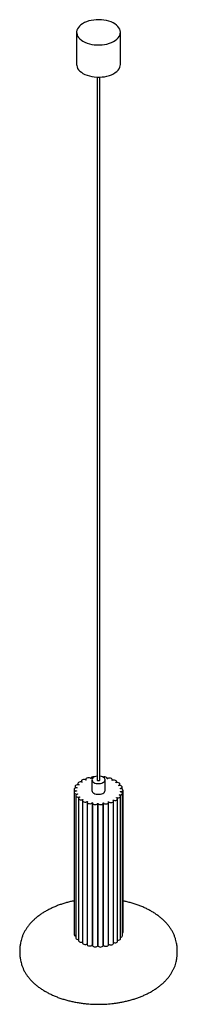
# Paper-space layout '_Isométrica' of a CAD drawing. Header units: millimetres. Extents: x -90 to 90, y -81 to 1043.
import ezdxf

# ---------------------------------------------------------------- set-up
doc = ezdxf.new("R2010")
doc.units = ezdxf.units.MM

psp = doc.layouts.new('_Isométrica')

# ---------------------------------------------------------------- linework, layer by layer
at = {"color": 7, "linetype": 'Continuous', "lineweight": 25}
for p, q in [((-25, 1028.8), (-25, 992.1)), ((25, 992.1), (25, 1028.8)), ((-1.5, 977.7), (-1.5, 175.6)), ((1.5, 175.6), (1.5, 977.7)), ((-23.7, 171.4), (-23.7, 169.9)), ((-19.5, 174.1), (-19.5, 173)), ((-14.3, 176.2), (-14.3, 175.3)), ((-13.9, 175.3), (-14.2, 175.2)), ((-8.3, 176.9), (-8.6, 176.9)), ((-8.5, 177.4), (-8.5, 176.9)), ((-7.5, 175.6), (-7.5, 163.3)), ((7.5, 163.3), (7.5, 175.6)), ((10.1, 176.5), (9.8, 176.6)), ((10, 176.5), (10, 177.2)), ((15.4, 174.7), (15.2, 174.8)), ((15.7, 174.8), (15.7, 175.7)), ((20.7, 172.3), (20.7, 173.5)), ((24.5, 169), (24.5, 170.7)), ((-27.9, 164.7), (-27.9, 2.2)), ((-27.7, 161.1), (-27.7, -1.4)), ((-26.5, 168.2), (-26.5, 166.1)), ((-25.9, 157.6), (-25.9, -4.9)), ((-25, 162.9), (-25, 162.8)), ((-24, 159.4), (-24, 159.2)), ((23.6, 158.3), (23.6, 158.5)), ((24.9, 161.9), (24.9, 162)), ((27, 165), (27, 167.3)), ((27.4, -2.3), (27.4, 160.2)), ((28, 1.3), (28, 163.8)), ((-22.8, 154.5), (-22.8, -8)), ((-21.6, 156), (-21.6, 155.8)), ((-18.3, 151.9), (-18.3, -10.6)), ((-17.8, 153.2), (-17.6, 153)), ((-17.8, 153.2), (-17.8, 152.9)), ((-12.9, 150.1), (-12.9, -12.4)), ((-12.8, 150.9), (-12.6, 150.8)), ((-12.8, 150.9), (-12.8, 150.5)), ((-7.1, 149.5), (-6.8, 149.4)), ((-7.1, 149.5), (-7.1, -13)), ((-6.9, 149.1), (-6.9, -13.4)), ((-0.9, 148.9), (-0.6, 148.9)), ((-0.9, 148.9), (-0.9, -13.6)), ((-0.6, -13.6), (-0.6, 148.9)), ((5.3, 149.2), (5.6, 149.2)), ((5.4, -13.6), (5.4, 148.9)), ((5.6, -13.3), (5.6, 149.2)), ((11.2, 150.4), (11.5, 150.5)), ((11.5, -12), (11.5, 150.5)), ((11.5, -12.8), (11.5, 149.7)), ((16.4, 152.4), (16.6, 152.5)), ((16.6, 152.3), (16.6, 152.5)), ((17.1, -11.1), (17.1, 151.4)), ((20.8, 155.1), (20.8, 155.3)), ((21.8, -8.7), (21.8, 153.8)), ((25.3, -5.7), (25.3, 156.8)), ((-12.9, -12), (-13.3, -11.9)), ((-6.9, -13.5), (-7.5, -13.4)), ((-0.5, -14.1), (-1.1, -14.1)), ((5.9, -13.7), (5.3, -13.8))]:
    psp.add_line(p, q, dxfattribs=at)
at = {"color": 7, "linetype": 'Continuous', "lineweight": 25, "flags": 128}
for points in [[(-17.7, 1018.6), (-15.5, 1017.5), (-13, 1016.5), (-10.4, 1015.7), (-7.7, 1015.1), (-4.8, 1014.7), (-1.9, 1014.4), (1.1, 1014.4), (4.1, 1014.6), (6.9, 1015), (9.7, 1015.5), (12.4, 1016.3), (14.9, 1017.2), (17.1, 1018.3), (19.2, 1019.6), (20.9, 1021), (22.4, 1022.4), (23.6, 1024), (24.4, 1025.7), (24.9, 1027.3), (25, 1029.1), (24.8, 1030.8), (24.2, 1032.4), (23.3, 1034.1), (22.1, 1035.6), (20.5, 1037.1), (18.7, 1038.4), (16.6, 1039.6), (14.3, 1040.7), (11.7, 1041.6), (9.1, 1042.3), (6.2, 1042.8), (3.3, 1043.1), (0.4, 1043.3), (-2.6, 1043.2), (-5.5, 1042.9), (-8.4, 1042.4), (-11.1, 1041.8), (-13.7, 1040.9), (-16, 1039.9), (-18.2, 1038.7), (-20.1, 1037.4), (-21.7, 1036), (-23, 1034.5), (-24, 1032.9), (-24.7, 1031.2), (-25, 1029.5), (-24.9, 1027.8), (-24.5, 1026.1), (-23.8, 1024.4), (-22.7, 1022.8), (-21.3, 1021.3), (-19.6, 1019.9), (-17.7, 1018.6)], [(-25, 992.1), (-24.9, 991), (-24.5, 989.3), (-23.8, 987.7), (-22.7, 986.1), (-21.3, 984.6), (-19.6, 983.2), (-17.7, 981.9)], [(-17.7, 981.9), (-15.5, 980.8), (-13, 979.8), (-10.4, 979), (-7.7, 978.4), (-4.8, 977.9), (-1.9, 977.7), (1.1, 977.7), (4.1, 977.9), (6.9, 978.2), (9.7, 978.8), (12.4, 979.6), (14.9, 980.5), (17.1, 981.6), (19.2, 982.8), (20.9, 984.2), (22.4, 985.7), (23.6, 987.3), (24.4, 988.9), (24.9, 990.6), (25, 992.1)], [(-22.3, 169.8), (-23.4, 169.9), (-24.5, 169.8), (-25.4, 169.5), (-26.1, 169.1), (-26.5, 168.5), (-26.5, 167.9), (-26.1, 167.3), (-25.3, 166.8), (-24.4, 166.5)], [(-18.8, 172.8), (-19.8, 173.1), (-20.9, 173.1), (-21.9, 173), (-22.8, 172.6), (-23.4, 172.1), (-23.7, 171.5), (-23.5, 170.9), (-23, 170.3), (-22.2, 169.9)], [(-14.2, 175.2), (-15, 175.6), (-16, 175.8), (-17.1, 175.8), (-18.1, 175.6), (-18.9, 175.2), (-19.4, 174.7), (-19.5, 174), (-19.3, 173.4), (-18.7, 172.9)], [(-8.6, 176.9), (-9.2, 177.4), (-10.1, 177.7), (-11.1, 177.9), (-12.2, 177.8), (-13.2, 177.5), (-13.9, 177.1), (-14.3, 176.5), (-14.3, 175.9), (-13.9, 175.3)], [(-4.5, 179), (-4.5, 179), (-5.6, 179.1), (-6.6, 179), (-7.5, 178.6), (-8.2, 178.1), (-8.4, 177.5), (-8.3, 176.9)], [(-1.5, 179.8), (-3, 179.5), (-4.4, 179.1), (-5.6, 178.4), (-6.5, 177.7), (-7.2, 176.8), (-7.5, 175.9), (-7.4, 175), (-7, 174.1), (-6.3, 173.2), (-5.3, 172.5)], [(-5.3, 172.5), (-4, 171.9), (-2.6, 171.5), (-1, 171.3), (0.6, 171.2), (2.2, 171.4), (3.7, 171.8), (5, 172.3), (6.1, 173), (6.9, 173.8), (7.4, 174.7), (7.5, 175.7), (7.3, 176.6), (6.7, 177.5), (5.8, 178.3), (4.7, 178.9), (3.3, 179.4), (1.8, 179.8), (1.5, 179.8)], [(-1.5, 175.6), (-1.4, 175.2), (-1.1, 174.9)], [(-1.1, 174.9), (-0.6, 174.8), (0, 174.7), (0.6, 174.8), (1.1, 174.9), (1.4, 175.2), (1.5, 175.6)], [(9.8, 176.6), (10, 177.2), (9.8, 177.8), (9.2, 178.3), (8.3, 178.7), (7.3, 178.9), (6.2, 178.8), (5.3, 178.6)], [(15.2, 174.8), (15.6, 175.3), (15.7, 176), (15.4, 176.6), (14.7, 177), (13.8, 177.4), (12.7, 177.5), (11.6, 177.3), (10.7, 177), (10.1, 176.5)], [(19.7, 172.2), (20.3, 172.7), (20.7, 173.3), (20.6, 173.9), (20.1, 174.5), (19.4, 174.9), (18.4, 175.2), (17.3, 175.2), (16.3, 175), (15.4, 174.7)], [(22.9, 169.1), (23.7, 169.5), (24.3, 170), (24.5, 170.6), (24.3, 171.3), (23.8, 171.8), (22.9, 172.2), (21.9, 172.4), (20.8, 172.3), (19.8, 172.1)], [(24.7, 165.6), (25.7, 165.9), (26.4, 166.3), (26.9, 166.9), (27, 167.5), (26.7, 168.1), (26, 168.6), (25.1, 168.9), (24.1, 169.1), (23, 169)], [(-24.4, 166.4), (-25.5, 166.4), (-26.5, 166.1), (-27.3, 165.7), (-27.8, 165.1), (-27.9, 164.5), (-27.6, 163.9), (-27, 163.4), (-26, 163.1), (-25, 162.9)], [(-25, 162.8), (-26, 162.6), (-26.9, 162.2), (-27.5, 161.7), (-27.7, 161.1), (-27.5, 160.5), (-27, 159.9), (-26.2, 159.5), (-25.1, 159.3), (-24, 159.4)], [(-24, 159.2), (-24.9, 158.9), (-25.6, 158.4), (-25.9, 157.8), (-25.9, 157.2), (-25.4, 156.6), (-24.7, 156.2), (-23.7, 155.9), (-22.6, 155.9), (-21.6, 156)], [(-5.3, 160.2), (-4, 159.7), (-2.6, 159.2), (-1, 159), (0.6, 159), (2.2, 159.2), (3.7, 159.5), (5, 160.1), (6.1, 160.8), (6.9, 161.6), (7.4, 162.5), (7.5, 163.3)], [(20.8, 155.3), (21.8, 155), (22.9, 155.1), (23.9, 155.3), (24.7, 155.7), (25.1, 156.3), (25.3, 156.9), (25, 157.5), (24.4, 158), (23.5, 158.3)], [(23.6, 158.5), (24.6, 158.4), (25.7, 158.6), (26.6, 159), (27.2, 159.5), (27.4, 160.1), (27.2, 160.7), (26.7, 161.3), (25.9, 161.7), (24.9, 161.9)], [(24.9, 162), (26, 162.1), (26.9, 162.4), (27.6, 162.9), (28, 163.5), (27.9, 164.1), (27.5, 164.7), (26.8, 165.2), (25.8, 165.4), (24.7, 165.5)], [(-21.4, 155.9), (-22.2, 155.5), (-22.7, 154.9), (-22.7, 154.3), (-22.4, 153.7), (-21.8, 153.2), (-20.8, 152.8), (-19.8, 152.7), (-18.7, 152.8), (-17.8, 153.2)], [(-17.6, 153), (-18.1, 152.5), (-18.3, 151.9), (-18.1, 151.3), (-17.6, 150.7), (-16.7, 150.4), (-15.7, 150.2), (-14.6, 150.2), (-13.6, 150.5), (-12.8, 150.9)], [(-12.6, 150.8), (-12.9, 150.2), (-12.8, 149.6), (-12.4, 149.1), (-11.6, 148.6), (-10.6, 148.4), (-9.5, 148.3), (-8.5, 148.5), (-7.7, 148.9), (-7.1, 149.5)], [(-6.8, 149.4), (-6.9, 148.8), (-6.5, 148.2), (-5.8, 147.7), (-4.9, 147.4), (-3.8, 147.3), (-2.8, 147.4), (-1.9, 147.8), (-1.2, 148.3), (-0.9, 148.9)], [(-0.6, 148.9), (-0.4, 148.3), (0.2, 147.7), (1, 147.4), (2.1, 147.2), (3.2, 147.3), (4.1, 147.5), (4.9, 148), (5.3, 148.6), (5.3, 149.2)], [(5.6, 149.2), (6.1, 148.7), (6.9, 148.3), (7.9, 148), (9, 148), (10, 148.2), (10.8, 148.6), (11.3, 149.2), (11.5, 149.8), (11.2, 150.4)], [(11.5, 150.5), (12.2, 150), (13.1, 149.7), (14.2, 149.6), (15.3, 149.8), (16.2, 150.1), (16.8, 150.6), (17, 151.3), (16.9, 151.9), (16.4, 152.4)], [(16.6, 152.5), (17.5, 152.2), (18.6, 152), (19.7, 152.1), (20.6, 152.4), (21.3, 152.9), (21.7, 153.5), (21.7, 154.1), (21.3, 154.7), (20.6, 155.1)], [(-27.9, 2.2), (-27.9, 2), (-27.7, 1.6)], [(-25.9, -4.9), (-25.9, -5.3), (-25.4, -5.9), (-24.7, -6.3), (-23.7, -6.6), (-22.8, -6.6)], [(-22.8, -8), (-22.7, -8.2), (-22.4, -8.8), (-21.8, -9.3), (-20.8, -9.6), (-19.8, -9.8), (-18.7, -9.7), (-18.3, -9.6)], [(-18.3, -10.6), (-18.3, -10.6), (-18.1, -11.2), (-17.6, -11.7), (-16.7, -12.1), (-15.7, -12.3), (-14.6, -12.3), (-13.6, -12), (-12.9, -11.6)], [(11.5, -12), (12.2, -12.5), (13.1, -12.8), (14.2, -12.8), (15.3, -12.7), (16.2, -12.4), (16.8, -11.8), (17, -11.2), (17.1, -11.1)], [(17.1, -10.2), (17.5, -10.3), (18.6, -10.5), (19.7, -10.4), (20.6, -10.1), (21.3, -9.6), (21.7, -9), (21.8, -8.7)], [(21.8, -7.4), (21.8, -7.4), (22.9, -7.4), (23.9, -7.2), (24.7, -6.8), (25.1, -6.2), (25.3, -5.7)], [(25.3, -4), (25.7, -3.9), (26.6, -3.5), (27.2, -3), (27.4, -2.4), (27.4, -2.3)], [(-12.9, -12.4), (-12.8, -12.9), (-12.4, -13.4), (-11.6, -13.9), (-10.6, -14.1), (-9.5, -14.1), (-8.5, -14), (-7.7, -13.6), (-7.1, -13)], [(-6.9, -13.4), (-6.9, -13.7), (-6.5, -14.3), (-5.8, -14.8), (-4.9, -15.1), (-3.8, -15.2), (-2.8, -15), (-1.9, -14.7), (-1.2, -14.2), (-0.9, -13.6)], [(-0.6, -13.6), (-0.4, -14.2), (0.2, -14.7), (1, -15.1), (2.1, -15.3), (3.2, -15.2), (4.1, -14.9), (4.9, -14.5), (5.3, -13.9), (5.4, -13.6)], [(5.6, -13.3), (6.1, -13.8), (6.9, -14.2), (7.9, -14.5), (9, -14.5), (10, -14.3), (10.8, -13.9), (11.3, -13.3), (11.5, -12.8)], [(11.9, -12.3), (11.7, -12.4), (11.5, -12.5)]]:
    psp.add_lwpolyline(points, dxfattribs=at)
at = {"color": 7, "linetype": 'Continuous', "lineweight": 25}
for centre, radius, start, end in [((-11.8, 160.6), 14, 138.1748, 138.9607), ((-7, 155), 21.4, 122.921, 123.5129), ((8.2, 156.7), 19.3, 53.0253, 53.6589), ((12.9, 161.5), 12.6, 36.4336, 37.2773), ((-16.6, 163.3), 8.36, 182.5621, 183.6698), ((-15.5, 163), 9.55, 158.3268, 159.3403), ((-14.8, 163.9), 10.4, 206.2342, 207.1946), ((-3.8, 163.6), 3.71, 185.1303, 246.1899), ((13.9, 164.4), 11.4, 327.5992, 328.5019), ((16.1, 163.2), 8.95, 14.8131, 15.8712), ((16.4, 163.3), 8.55, 350.1553, 351.2459), ((-10.6, 167.1), 15.6, 225.3263, 226.0572), ((9.4, 168.4), 17.4, 310.0063, 310.6864), ((26.6, 1.4), 1.36, 304.2872, 356.1811), ((-25.6, -0.9), 2.12, 194.2872, 261.7232)]:
    psp.add_arc(centre, radius, start, end, dxfattribs=at)
for points, knots in [([(-27.9, 37.4), (-29.3, 37.1), (-32.2, 36.5), (-36.4, 35.4), (-40.7, 34.1), (-44.9, 32.7), (-49, 31.1), (-53, 29.3), (-56.9, 27.4), (-60.6, 25.4), (-64.2, 23.2), (-67.5, 20.9), (-70.7, 18.4), (-73.7, 15.9), (-76.4, 13.2), (-78.9, 10.4), (-81.2, 7.5), (-83.1, 4.5), (-84.9, 1.5), (-86.3, -1.5), (-87.5, -4.6), (-88.4, -7.6), (-89, -10.3), (-89.4, -12.6), (-89.7, -14.8), (-89.9, -17.4), (-90, -20.7), (-89.9, -24.2), (-89.6, -27.1), (-89.2, -29.5), (-88.8, -31.9), (-88, -34.8), (-86.9, -38), (-85.5, -41.2), (-83.9, -44.3), (-81.9, -47.3), (-79.7, -50.3), (-77.3, -53.1), (-74.5, -55.9), (-71.6, -58.5), (-68.4, -61), (-65, -63.4), (-61.4, -65.6), (-57.6, -67.7), (-53.6, -69.7), (-49.5, -71.5), (-45.2, -73.2), (-40.8, -74.7), (-36.2, -76), (-31.6, -77.2), (-26.9, -78.2), (-22.2, -79), (-17.6, -79.7), (-13.3, -80.1), (-9.5, -80.4), (-6, -80.6), (-2.9, -80.7), (-0.9, -80.7), (0, -80.7)], [0, 0, 0, 0, 0.017921, 0.036772, 0.055879, 0.075184, 0.094642, 0.114214, 0.133866, 0.15357, 0.173296, 0.193018, 0.212709, 0.23234, 0.251877, 0.271286, 0.290519, 0.309518, 0.328201, 0.346443, 0.364037, 0.380611, 0.395463, 0.406257, 0.415251, 0.424883, 0.442727, 0.460478, 0.472217, 0.481469, 0.49377, 0.508948, 0.528385, 0.547061, 0.566328, 0.585933, 0.605753, 0.625721, 0.645797, 0.665955, 0.686178, 0.70645, 0.726761, 0.747101, 0.767459, 0.787825, 0.808187, 0.828531, 0.848837, 0.869073, 0.889189, 0.909085, 0.928542, 0.946933, 0.962458, 0.974849, 0.989415, 1, 1, 1, 1]), ([(0, -80.7), (1.8, -80.7), (4.4, -80.7), (8.2, -80.5), (11.4, -80.3), (15.3, -79.9), (19.3, -79.4), (23.5, -78.8), (27.7, -78), (32, -77.1), (36.3, -76), (40.6, -74.7), (44.8, -73.3), (48.9, -71.8), (52.9, -70), (56.7, -68.2), (60.5, -66.2), (64, -64), (67.4, -61.7), (70.5, -59.3), (73.5, -56.8), (76.2, -54.2), (78.7, -51.4), (81, -48.6), (83, -45.7), (84.7, -42.7), (86.2, -39.7), (87.4, -36.8), (88.3, -33.9), (88.9, -31.2), (89.3, -29), (89.6, -27), (89.9, -24.4), (90, -21.1), (90, -17.5), (89.7, -14.5), (89.3, -11.9), (88.8, -9.2), (88, -6.3), (87, -3.1), (85.6, 0), (84, 3.2), (82, 6.3), (79.8, 9.3), (77.4, 12.2), (74.6, 15), (71.7, 17.6), (68.5, 20.2), (65.1, 22.6), (61.5, 24.9), (57.7, 27), (53.7, 29), (49.5, 30.9), (45.2, 32.6), (40.8, 34.1), (36.2, 35.4), (31.9, 36.5), (29.2, 37.1), (28, 37.4)], [0, 0, 0, 0, 0.0221791, 0.0312471, 0.0462883, 0.0619164, 0.0786845, 0.0961829, 0.1142442, 0.1327339, 0.1515552, 0.1706349, 0.1899164, 0.2093544, 0.2289112, 0.2485551, 0.2682574, 0.2879919, 0.3077331, 0.3274552, 0.3471308, 0.3667286, 0.3862118, 0.4055334, 0.4246302, 0.4434103, 0.4617293, 0.4793415, 0.4958015, 0.5103221, 0.5207098, 0.5292723, 0.5378915, 0.5555755, 0.5742871, 0.5869039, 0.5970175, 0.610602, 0.626893, 0.6445688, 0.6631696, 0.6822897, 0.7017406, 0.7214238, 0.7412814, 0.7612759, 0.7813804, 0.8015741, 0.8218396, 0.8421621, 0.8625279, 0.882924, 0.9033371, 0.923753, 0.9441547, 0.96452, 0.9848165, 1, 1, 1, 1])]:
    psp.add_open_spline(points, degree=3, knots=knots, dxfattribs=at)

doc.saveas('drawing.dxf')
